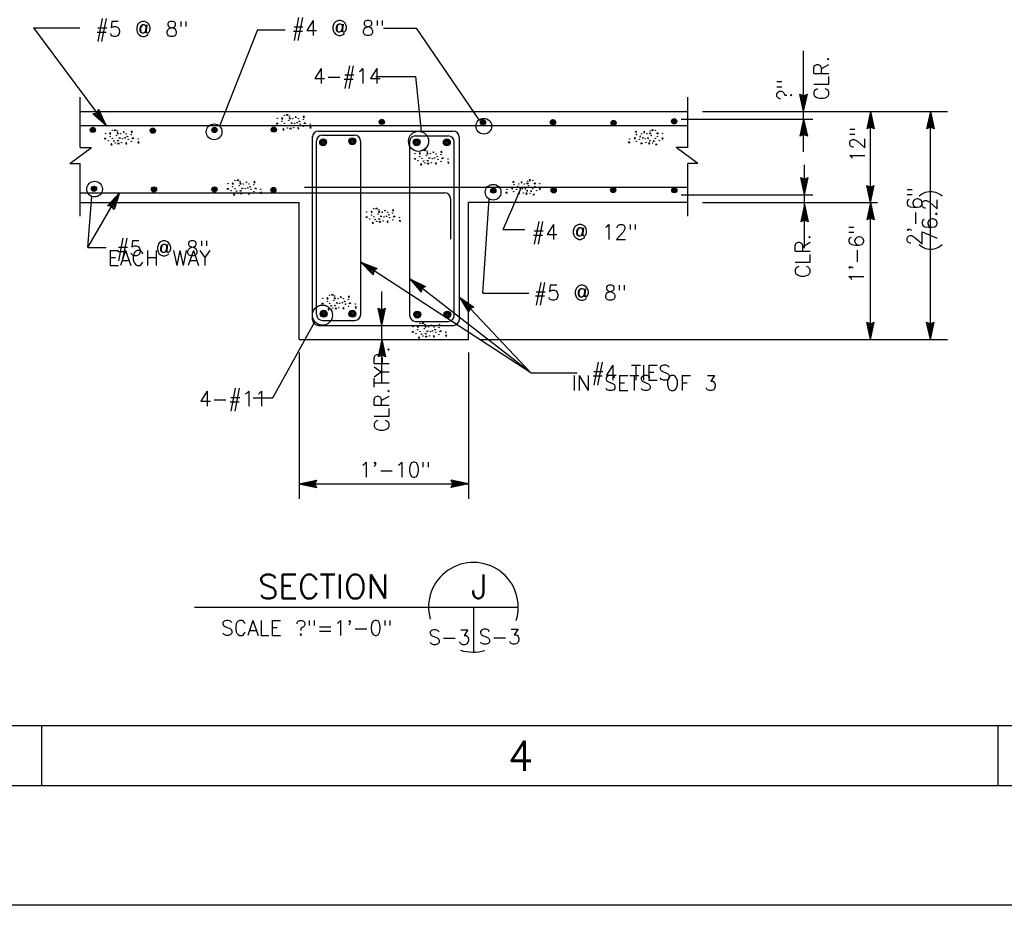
# Model space of a CAD drawing. Extents: x -28.1 to 13.9, y -16.1 to 13.9.
# Tile 3 of 19: x -19.3 to -11.1, y -16.1 to -8.7. Entities that reach past the tile are written whole.
import ezdxf
from ezdxf.enums import TextEntityAlignment as Align

# ---------------------------------------------------------------- set-up
doc = ezdxf.new("R2010")
doc.units = 0
doc.header["$MEASUREMENT"] = 0
doc.layers.add('01', color=7, linetype='CONTINUOUS')
doc.layers.add('02', color=7, linetype='CONTINUOUS')
doc.styles.add('TXT_SHX', font='txt.shx')

msp = doc.modelspace()

# ---------------------------------------------------------------- linework, layer by layer
at = {"layer": '01', "color": 7, "linetype": 'CONTINUOUS'}
for p, q in [((-19.21, -8.7903), (-18.824, -8.7903)), ((-19.21, -8.7903), (-18.603, -9.6063)), ((-17.338, -8.8073), (-17.655, -9.6123)), ((-17.338, -8.8073), (-17.106, -8.8073)), ((-16.284, -8.7923), (-16.011, -8.7923)), ((-16.011, -8.7923), (-15.485, -9.5613)), ((-12.768, -9.4903), (-12.768, -8.9823)), ((-16.348, -9.1973), (-16.014, -9.1973)), ((-16.014, -9.1973), (-15.968, -9.6583)), ((-18.822, -9.7903), (-18.822, -9.3693)), ((-13.738, -9.7903), (-13.738, -9.3693)), ((-12.768, -9.4903), (-12.799, -9.3463)), ((-12.799, -9.3463), (-12.768, -9.3603)), ((-12.768, -9.4533), (-12.788, -9.3593)), ((-12.788, -9.3593), (-12.768, -9.3683)), ((-12.768, -9.4173), (-12.778, -9.3723)), ((-12.778, -9.3723), (-12.768, -9.3763)), ((-12.768, -9.4903), (-12.737, -9.3463)), ((-12.768, -9.3603), (-12.737, -9.3463)), ((-12.768, -9.4533), (-12.748, -9.3593)), ((-12.768, -9.3683), (-12.748, -9.3593)), ((-12.768, -9.4173), (-12.759, -9.3723)), ((-12.768, -9.3763), (-12.759, -9.3723)), ((-18.681, -9.5023), (-18.664, -9.4723)), ((-18.603, -9.6063), (-18.664, -9.4723)), ((-18.821, -9.4913), (-13.738, -9.4913)), ((-18.714, -9.5093), (-18.681, -9.5023)), ((-18.603, -9.6063), (-18.714, -9.5093)), ((-18.697, -9.5133), (-18.676, -9.5083)), ((-18.625, -9.5763), (-18.697, -9.5133)), ((-18.681, -9.5173), (-18.671, -9.5153)), ((-18.647, -9.5473), (-18.681, -9.5173)), ((-18.676, -9.5083), (-18.665, -9.4893)), ((-18.671, -9.5153), (-18.666, -9.5063)), ((-18.647, -9.5473), (-18.666, -9.5063)), ((-18.625, -9.5763), (-18.665, -9.4893)), ((-13.794, -9.5543), (-12.691, -9.5543)), ((-13.614, -9.4913), (-11.565, -9.4913)), ((-12.768, -9.5533), (-12.799, -9.6973)), ((-12.768, -9.5533), (-12.768, -9.4903)), ((-12.768, -9.8283), (-12.768, -9.5533)), ((-12.768, -9.5533), (-12.737, -9.6973)), ((-12.209, -9.4913), (-12.24, -9.6353)), ((-12.209, -9.5283), (-12.229, -9.6223)), ((-12.209, -10.2523), (-12.209, -9.4913)), ((-12.209, -9.4913), (-12.178, -9.6353)), ((-12.209, -9.5283), (-12.189, -9.6223)), ((-11.708, -9.4913), (-11.739, -9.6353)), ((-11.708, -9.5283), (-11.728, -9.6223)), ((-11.708, -11.3963), (-11.708, -9.4913)), ((-11.708, -9.4913), (-11.677, -9.6353)), ((-11.708, -9.5283), (-11.688, -9.6223)), ((-18.822, -9.6063), (-13.739, -9.6063)), ((-12.768, -9.5903), (-12.788, -9.6843)), ((-12.768, -9.6263), (-12.777, -9.6713)), ((-12.768, -9.5903), (-12.748, -9.6843)), ((-12.768, -9.6263), (-12.758, -9.6713)), ((-12.209, -9.6213), (-12.24, -9.6353)), ((-12.209, -9.6133), (-12.229, -9.6223)), ((-12.209, -9.5643), (-12.218, -9.6093)), ((-12.209, -9.6053), (-12.218, -9.6093)), ((-12.209, -9.5643), (-12.199, -9.6093)), ((-12.199, -9.6093), (-12.209, -9.6053)), ((-12.189, -9.6223), (-12.209, -9.6133)), ((-12.178, -9.6353), (-12.209, -9.6213)), ((-11.708, -9.6213), (-11.739, -9.6353)), ((-11.708, -9.6133), (-11.728, -9.6223)), ((-11.708, -9.5643), (-11.717, -9.6093)), ((-11.708, -9.6053), (-11.717, -9.6093)), ((-11.708, -9.5643), (-11.698, -9.6093)), ((-11.698, -9.6093), (-11.708, -9.6053)), ((-11.688, -9.6223), (-11.708, -9.6133)), ((-11.677, -9.6353), (-11.708, -9.6213)), ((-16.877, -11.2283), (-16.877, -9.7003)), ((-16.828, -9.6543), (-15.699, -9.6543)), ((-16.794, -9.6883), (-16.525, -9.6883)), ((-16.015, -9.6943), (-15.742, -9.6943)), ((-15.648, -11.2283), (-15.648, -9.7043)), ((-12.768, -9.6833), (-12.799, -9.6973)), ((-12.768, -9.6753), (-12.788, -9.6843)), ((-12.768, -9.6673), (-12.777, -9.6713)), ((-12.758, -9.6713), (-12.768, -9.6673)), ((-12.748, -9.6843), (-12.768, -9.6753)), ((-12.737, -9.6973), (-12.768, -9.6833)), ((-18.906, -9.9243), (-18.725, -9.7903)), ((-18.822, -9.7903), (-18.725, -9.7903)), ((-16.843, -11.1873), (-16.843, -9.7383)), ((-16.474, -11.1873), (-16.474, -9.7383)), ((-16.064, -11.1953), (-16.064, -9.7443)), ((-15.691, -11.1953), (-15.691, -9.7443)), ((-13.738, -9.7903), (-13.835, -9.7903)), ((-13.654, -9.9243), (-13.835, -9.7903)), ((-18.906, -9.9243), (-18.822, -9.9243)), ((-18.822, -10.3663), (-18.822, -9.9243)), ((-13.654, -9.9243), (-13.738, -9.9243)), ((-13.738, -10.3663), (-13.738, -9.9243)), ((-12.761, -10.1873), (-12.761, -9.9373)), ((-12.761, -10.1873), (-12.792, -10.0433)), ((-12.792, -10.0433), (-12.761, -10.0573)), ((-12.761, -10.1873), (-12.73, -10.0433)), ((-12.761, -10.0573), (-12.73, -10.0433)), ((-16.945, -10.1233), (-13.738, -10.1233)), ((-15.281, -10.4783), (-15.128, -10.1233)), ((-12.761, -10.1503), (-12.781, -10.0563)), ((-12.781, -10.0563), (-12.761, -10.0653)), ((-12.761, -10.1143), (-12.771, -10.0693)), ((-12.771, -10.0693), (-12.761, -10.0733)), ((-12.761, -10.1503), (-12.741, -10.0563)), ((-12.761, -10.0653), (-12.741, -10.0563)), ((-12.761, -10.1143), (-12.752, -10.0693)), ((-12.761, -10.0733), (-12.752, -10.0693)), ((-12.209, -10.2523), (-12.24, -10.1083)), ((-12.24, -10.1083), (-12.209, -10.1223)), ((-12.209, -10.2153), (-12.229, -10.1213)), ((-12.229, -10.1213), (-12.209, -10.1303)), ((-12.209, -10.2523), (-12.178, -10.1083)), ((-12.209, -10.1223), (-12.178, -10.1083)), ((-12.209, -10.2153), (-12.189, -10.1213)), ((-12.209, -10.1303), (-12.189, -10.1213)), ((-18.815, -10.1703), (-15.772, -10.1703)), ((-18.757, -10.6283), (-18.492, -10.1703)), ((-18.757, -10.6283), (-18.723, -10.2013)), ((-18.492, -10.1703), (-18.591, -10.2793)), ((-18.511, -10.2023), (-18.575, -10.2733)), ((-18.511, -10.2023), (-18.54, -10.2933)), ((-18.492, -10.1703), (-18.537, -10.3103)), ((-13.794, -10.1873), (-12.691, -10.1873)), ((-12.761, -10.2693), (-12.761, -10.1873)), ((-12.209, -10.1793), (-12.219, -10.1343)), ((-12.219, -10.1343), (-12.209, -10.1383)), ((-12.209, -10.1793), (-12.2, -10.1343)), ((-12.209, -10.1383), (-12.2, -10.1343)), ((-18.822, -10.2523), (-16.988, -10.2523)), ((-18.557, -10.2833), (-18.591, -10.2793)), ((-18.553, -10.2763), (-18.575, -10.2733)), ((-18.529, -10.2333), (-18.559, -10.2683)), ((-18.549, -10.2693), (-18.559, -10.2683)), ((-18.537, -10.3103), (-18.557, -10.2833)), ((-18.54, -10.2933), (-18.553, -10.2763)), ((-18.542, -10.2773), (-18.549, -10.2693)), ((-18.529, -10.2333), (-18.542, -10.2773)), ((-16.988, -11.3963), (-16.988, -10.2523)), ((-15.722, -10.2203), (-15.722, -10.5583)), ((-15.573, -11.3963), (-15.573, -10.2523)), ((-13.738, -10.2523), (-15.573, -10.2523)), ((-15.452, -11.0083), (-15.4, -10.2213)), ((-13.614, -10.2523), (-12.149, -10.2523)), ((-12.761, -10.2693), (-12.792, -10.4133)), ((-12.761, -10.6343), (-12.761, -10.2693)), ((-12.761, -10.2693), (-12.73, -10.4133)), ((-12.209, -10.2523), (-12.24, -10.3963)), ((-12.209, -10.2893), (-12.229, -10.3833)), ((-12.209, -11.3963), (-12.209, -10.2523)), ((-12.209, -10.2523), (-12.178, -10.3963)), ((-12.209, -10.2893), (-12.189, -10.3833)), ((-12.761, -10.3063), (-12.781, -10.4003)), ((-12.761, -10.3423), (-12.77, -10.3873)), ((-12.761, -10.3063), (-12.741, -10.4003)), ((-12.761, -10.3423), (-12.751, -10.3873)), ((-12.209, -10.3743), (-12.229, -10.3833)), ((-12.209, -10.3253), (-12.218, -10.3703)), ((-12.209, -10.3663), (-12.218, -10.3703)), ((-12.209, -10.3253), (-12.199, -10.3703)), ((-12.199, -10.3703), (-12.209, -10.3663)), ((-12.189, -10.3833), (-12.209, -10.3743)), ((-12.761, -10.3993), (-12.792, -10.4133)), ((-12.761, -10.3913), (-12.781, -10.4003)), ((-12.761, -10.3833), (-12.77, -10.3873)), ((-12.751, -10.3873), (-12.761, -10.3833)), ((-12.741, -10.4003), (-12.761, -10.3913)), ((-12.73, -10.4133), (-12.761, -10.3993)), ((-12.209, -10.3823), (-12.24, -10.3963)), ((-12.178, -10.3963), (-12.209, -10.3823)), ((-15.281, -10.4783), (-15.1, -10.4783)), ((-18.757, -10.6283), (-18.603, -10.6283)), ((-15.051, -11.6753), (-16.474, -10.7513)), ((-16.474, -10.7513), (-16.336, -10.8033)), ((-16.474, -10.7513), (-16.37, -10.8553)), ((-16.443, -10.7713), (-16.353, -10.8063)), ((-16.443, -10.7713), (-16.375, -10.8393)), ((-16.413, -10.7913), (-16.38, -10.8233)), ((-16.413, -10.7913), (-16.37, -10.8073)), ((-16.378, -10.8133), (-16.38, -10.8233)), ((-16.37, -10.8073), (-16.378, -10.8133)), ((-16.372, -10.8173), (-16.375, -10.8393)), ((-16.353, -10.8063), (-16.372, -10.8173)), ((-16.365, -10.8223), (-16.37, -10.8553)), ((-16.336, -10.8033), (-16.365, -10.8223)), ((-15.051, -11.6753), (-16.064, -10.8883)), ((-16.064, -10.8883), (-15.931, -10.9523)), ((-16.064, -10.8883), (-15.969, -11.0013)), ((-16.035, -10.9113), (-15.948, -10.9533)), ((-16.035, -10.9113), (-15.973, -10.9843)), ((-16.006, -10.9333), (-15.976, -10.9683)), ((-16.006, -10.9333), (-15.965, -10.9523)), ((-15.965, -10.9523), (-15.974, -10.9583)), ((-15.948, -10.9533), (-15.968, -10.9633)), ((-15.931, -10.9523), (-15.961, -10.9683)), ((-16.297, -11.2783), (-16.297, -10.9953)), ((-15.974, -10.9583), (-15.976, -10.9683)), ((-15.968, -10.9633), (-15.973, -10.9843)), ((-15.961, -10.9683), (-15.969, -11.0013)), ((-15.452, -11.0083), (-15.068, -11.0083)), ((-15.051, -11.6753), (-15.648, -11.0423)), ((-15.648, -11.0423), (-15.527, -11.1253)), ((-15.648, -11.0423), (-15.572, -11.1683)), ((-15.623, -11.0693), (-15.544, -11.1243)), ((-15.623, -11.0693), (-15.573, -11.1513)), ((-15.598, -11.0953), (-15.574, -11.1343)), ((-15.598, -11.0953), (-15.56, -11.1213)), ((-16.297, -11.2783), (-16.328, -11.1343)), ((-16.328, -11.1343), (-16.297, -11.1483)), ((-16.297, -11.2413), (-16.317, -11.1473)), ((-16.317, -11.1473), (-16.297, -11.1563)), ((-16.297, -11.2053), (-16.307, -11.1603)), ((-16.307, -11.1603), (-16.297, -11.1643)), ((-16.297, -11.2783), (-16.266, -11.1343)), ((-16.297, -11.1483), (-16.266, -11.1343)), ((-16.297, -11.2413), (-16.277, -11.1473)), ((-16.297, -11.1563), (-16.277, -11.1473)), ((-16.297, -11.2053), (-16.288, -11.1603)), ((-16.297, -11.1643), (-16.288, -11.1603)), ((-15.57, -11.1253), (-15.574, -11.1343)), ((-15.564, -11.1313), (-15.573, -11.1513)), ((-15.559, -11.1373), (-15.572, -11.1683)), ((-15.56, -11.1213), (-15.57, -11.1253)), ((-15.544, -11.1243), (-15.564, -11.1313)), ((-15.527, -11.1253), (-15.559, -11.1373)), ((-17.209, -11.8843), (-16.857, -11.2483)), ((-16.827, -11.2783), (-15.698, -11.2783)), ((-16.793, -11.2373), (-16.524, -11.2373)), ((-16.297, -11.3963), (-16.297, -11.2783)), ((-16.014, -11.2453), (-15.741, -11.2453)), ((-12.209, -11.3963), (-12.24, -11.2523)), ((-12.24, -11.2523), (-12.209, -11.2663)), ((-12.209, -11.3593), (-12.229, -11.2653)), ((-12.229, -11.2653), (-12.209, -11.2743)), ((-12.209, -11.3233), (-12.219, -11.2783)), ((-12.219, -11.2783), (-12.209, -11.2823)), ((-12.209, -11.3963), (-12.178, -11.2523)), ((-12.209, -11.2663), (-12.178, -11.2523)), ((-12.209, -11.3593), (-12.189, -11.2653)), ((-12.209, -11.2743), (-12.189, -11.2653)), ((-12.209, -11.3233), (-12.2, -11.2783)), ((-12.209, -11.2823), (-12.2, -11.2783)), ((-11.708, -11.3963), (-11.739, -11.2523)), ((-11.739, -11.2523), (-11.708, -11.2663)), ((-11.708, -11.3593), (-11.728, -11.2653)), ((-11.728, -11.2653), (-11.708, -11.2743)), ((-11.708, -11.3233), (-11.718, -11.2783)), ((-11.718, -11.2783), (-11.708, -11.2823)), ((-11.708, -11.3963), (-11.677, -11.2523)), ((-11.708, -11.2663), (-11.677, -11.2523)), ((-11.708, -11.3593), (-11.688, -11.2653)), ((-11.708, -11.2743), (-11.688, -11.2653)), ((-11.708, -11.3233), (-11.699, -11.2783)), ((-11.708, -11.2823), (-11.699, -11.2783)), ((-16.988, -11.3963), (-15.573, -11.3963)), ((-16.297, -11.3963), (-16.328, -11.5403)), ((-16.297, -11.4333), (-16.317, -11.5273)), ((-16.297, -11.7643), (-16.297, -11.3963)), ((-16.297, -11.3963), (-16.266, -11.5403)), ((-16.297, -11.4333), (-16.277, -11.5273)), ((-15.478, -11.3963), (-11.565, -11.3963)), ((-16.988, -11.5043), (-16.988, -12.7293)), ((-16.297, -11.5263), (-16.328, -11.5403)), ((-16.297, -11.5183), (-16.317, -11.5273)), ((-16.297, -11.4693), (-16.306, -11.5143)), ((-16.297, -11.5103), (-16.306, -11.5143)), ((-16.297, -11.4693), (-16.287, -11.5143)), ((-16.287, -11.5143), (-16.297, -11.5103)), ((-16.277, -11.5273), (-16.297, -11.5183)), ((-16.266, -11.5403), (-16.297, -11.5263)), ((-15.573, -11.5043), (-15.573, -12.7293)), ((-15.051, -11.6753), (-14.662, -11.6753)), ((-17.372, -11.8843), (-17.209, -11.8843)), ((-16.988, -12.6043), (-16.844, -12.5733)), ((-16.951, -12.6043), (-16.857, -12.5843)), ((-16.915, -12.6043), (-16.87, -12.5943)), ((-16.87, -12.5943), (-16.874, -12.6043)), ((-16.857, -12.5843), (-16.866, -12.6043)), ((-16.844, -12.5733), (-16.858, -12.6043)), ((-15.573, -12.6043), (-15.717, -12.5733)), ((-15.703, -12.6043), (-15.717, -12.5733)), ((-15.61, -12.6043), (-15.704, -12.5843)), ((-15.695, -12.6043), (-15.704, -12.5843)), ((-15.646, -12.6043), (-15.691, -12.5953)), ((-15.687, -12.6043), (-15.691, -12.5953)), ((-16.988, -12.6043), (-15.573, -12.6043)), ((-16.988, -12.6043), (-16.844, -12.6353)), ((-16.951, -12.6043), (-16.857, -12.6243)), ((-16.915, -12.6043), (-16.87, -12.6133)), ((-16.874, -12.6043), (-16.87, -12.6133)), ((-16.866, -12.6043), (-16.857, -12.6243)), ((-16.858, -12.6043), (-16.844, -12.6353)), ((-15.573, -12.6043), (-15.717, -12.6353)), ((-15.717, -12.6353), (-15.703, -12.6043)), ((-15.61, -12.6043), (-15.704, -12.6243)), ((-15.704, -12.6243), (-15.695, -12.6043)), ((-15.646, -12.6043), (-15.691, -12.6143)), ((-15.691, -12.6143), (-15.687, -12.6043)), ((-17.865, -13.6353), (-15.156, -13.6353)), ((-15.531, -13.6353), (-15.531, -14.0103)), ((12.357, -14.6273), (-25.643, -14.6273)), ((-19.143, -14.6273), (-19.143, -15.1273)), ((-11.143, -14.6273), (-11.143, -15.1273)), ((12.857, -15.1273), (-27.143, -15.1273)), ((13.857, -16.1273), (-28.143, -16.1273))]:
    msp.add_line(p, q, dxfattribs=at)
for centre, radius in [((-15.444, -9.6133), 0.0658), ((-13.852, -9.5722), 0.0217), ((-18.7141, -9.6442), 0.0217), ((-18.7141, -9.6442), 0.0168), ((-18.7141, -9.6442), 0.0123), ((-18.2131, -9.6502), 0.0217), ((-18.2131, -9.6502), 0.0168), ((-17.7, -9.6603), 0.0658), ((-17.6971, -9.6452), 0.0217), ((-17.6971, -9.6452), 0.0168), ((-17.6971, -9.6452), 0.0123), ((-17.2011, -9.6412), 0.0217), ((-17.2011, -9.6412), 0.0168), ((-17.2011, -9.6412), 0.0123), ((-17.2011, -9.6412), 0.00623), ((-16.297, -9.5772), 0.0217), ((-16.297, -9.5772), 0.0168), ((-16.297, -9.5772), 0.0123), ((-16.297, -9.5772), 0.00623), ((-15.451, -9.5802), 0.0217), ((-15.451, -9.5802), 0.0168), ((-15.451, -9.5802), 0.0123), ((-15.451, -9.5802), 0.00623), ((-14.865, -9.5802), 0.0217), ((-14.865, -9.5802), 0.0168), ((-14.865, -9.5802), 0.0123), ((-14.865, -9.5802), 0.00623), ((-14.358, -9.5862), 0.0217), ((-14.358, -9.5862), 0.0168), ((-14.358, -9.5862), 0.0123), ((-14.358, -9.5862), 0.00623), ((-13.852, -9.5722), 0.0168), ((-13.852, -9.5722), 0.0123), ((-13.852, -9.5722), 0.00623), ((-18.7141, -9.6442), 0.00623), ((-18.2131, -9.6502), 0.0123), ((-18.2131, -9.6502), 0.00623), ((-17.6971, -9.6452), 0.00623), ((-16.7881, -9.7479), 0.0289), ((-16.5441, -9.7389), 0.0289), ((-16.5441, -9.7389), 0.0224), ((-15.99, -9.7393), 0.0841), ((-16.0061, -9.7479), 0.0289), ((-15.7531, -9.7479), 0.0289), ((-16.7881, -9.7479), 0.0224), ((-16.7881, -9.7479), 0.0164), ((-16.7881, -9.7479), 0.00831), ((-16.5441, -9.7389), 0.0164), ((-16.5441, -9.7389), 0.00831), ((-16.0061, -9.7479), 0.0224), ((-16.0061, -9.7479), 0.0164), ((-16.0061, -9.7479), 0.00831), ((-15.7531, -9.7479), 0.0224), ((-15.7531, -9.7479), 0.0164), ((-15.7531, -9.7479), 0.00831), ((-18.7, -10.1393), 0.0658), ((-18.7051, -10.1362), 0.0217), ((-18.7051, -10.1362), 0.0168), ((-18.7051, -10.1362), 0.0123), ((-18.7051, -10.1362), 0.00623), ((-18.2031, -10.1422), 0.0217), ((-18.2031, -10.1422), 0.0168), ((-18.2031, -10.1422), 0.0123), ((-17.6971, -10.1422), 0.0217), ((-17.6971, -10.1422), 0.0168), ((-17.6971, -10.1422), 0.0123), ((-17.2041, -10.1462), 0.0217), ((-17.2041, -10.1462), 0.0168), ((-15.366, -10.1653), 0.0658), ((-15.364, -10.1512), 0.0217), ((-14.859, -10.1502), 0.0217), ((-14.361, -10.1462), 0.0217), ((-14.361, -10.1462), 0.0168), ((-13.85, -10.1482), 0.0217), ((-13.85, -10.1482), 0.0168), ((-18.2031, -10.1422), 0.00623), ((-17.6971, -10.1422), 0.00623), ((-17.2041, -10.1462), 0.0123), ((-17.2041, -10.1462), 0.00623), ((-15.364, -10.1512), 0.0168), ((-15.364, -10.1512), 0.0123), ((-15.364, -10.1512), 0.00623), ((-14.859, -10.1502), 0.0168), ((-14.859, -10.1502), 0.0123), ((-14.859, -10.1502), 0.00623), ((-14.361, -10.1462), 0.0123), ((-14.361, -10.1462), 0.00623), ((-13.85, -10.1482), 0.0123), ((-13.85, -10.1482), 0.00623), ((-16.794, -11.1933), 0.0841), ((-16.7831, -11.1809), 0.0289), ((-16.7831, -11.1809), 0.0224), ((-16.7831, -11.1809), 0.0164), ((-16.7831, -11.1809), 0.00831), ((-16.5431, -11.1809), 0.0289), ((-16.5431, -11.1809), 0.0224), ((-16.5431, -11.1809), 0.0164), ((-16.5431, -11.1809), 0.00831), ((-16.0001, -11.1889), 0.0289), ((-16.0001, -11.1889), 0.0224), ((-16.0001, -11.1889), 0.0164), ((-16.0001, -11.1889), 0.00831), ((-15.7481, -11.1889), 0.0289), ((-15.7481, -11.1889), 0.0224), ((-15.7481, -11.1889), 0.0164), ((-15.7481, -11.1889), 0.00831)]:
    msp.add_circle(centre, radius, dxfattribs=at)
for centre, radius, start, end in [((-16.828, -9.7043), 0.05, 90, 180), ((-16.794, -9.7383), 0.05, 90, 180), ((-16.525, -9.7383), 0.05, 0, 90), ((-16.015, -9.7443), 0.05, 90, 180), ((-15.742, -9.7443), 0.05, 0, 90), ((-15.699, -9.7043), 0.05, 0, 90), ((-15.772, -10.2203), 0.05, 0, 90), ((-16.793, -11.1873), 0.05, 180, 270), ((-16.524, -11.1873), 0.05, 270, 360), ((-16.014, -11.1953), 0.05, 180, 270), ((-15.741, -11.1953), 0.05, 270, 360), ((-16.827, -11.2283), 0.05, 180, 270), ((-15.698, -11.2283), 0.05, 270, 360), ((-15.531, -13.6353), 0.375, 342.70891, 195.26862), ((-15.531, -13.6353), 0.375, 253.4742, 284.92162)]:
    msp.add_arc(centre, radius, start, end, dxfattribs=at)
at = {"layer": '02', "color": 7, "linetype": 'CONTINUOUS'}
for p, q in [((-17.023, -9.5373), (-17.017, -9.5323)), ((-18.462, -9.6633), (-18.456, -9.6583)), ((-14.098, -9.6633), (-14.104, -9.6583)), ((-15.871, -9.8313), (-15.865, -9.8263)), ((-17.436, -10.0833), (-17.43, -10.0783)), ((-15.124, -10.0833), (-15.13, -10.0783)), ((-16.275, -10.3193), (-16.269, -10.3143)), ((-16.645, -11.0423), (-16.639, -11.0373)), ((-15.888, -11.2783), (-15.882, -11.2733))]:
    msp.add_line(p, q, dxfattribs=at)
for points in [[(-17.13, -9.5403), (-17.135, -9.5503), (-17.125, -9.5513), (-17.133, -9.5403)], [(-17.089, -9.5253), (-17.094, -9.5163), (-17.083, -9.5163), (-17.089, -9.5273)], [(-17.068, -9.5393), (-17.073, -9.5493), (-17.062, -9.5503), (-17.07, -9.5393)], [(-17.017, -9.5323), (-17.015, -9.5393), (-17.023, -9.5393)], [(-16.95, -9.5273), (-16.955, -9.5373), (-16.945, -9.5383), (-16.953, -9.5273)], [(-17.172, -9.5963), (-17.177, -9.5883), (-17.166, -9.5883), (-17.172, -9.5983)], [(-17.12, -9.6323), (-17.125, -9.6423), (-17.115, -9.6433), (-17.123, -9.6323)], [(-17.103, -9.6113), (-17.098, -9.6083), (-17.094, -9.6113), (-17.106, -9.6133)], [(-17.061, -9.6373), (-17.066, -9.6283), (-17.055, -9.6283), (-17.061, -9.6383)], [(-17.01, -9.5853), (-17.007, -9.5813), (-17.002, -9.5853), (-17.009, -9.5863)], [(-16.996, -9.6233), (-17.001, -9.6333), (-16.991, -9.6343), (-16.999, -9.6233)], [(-16.99, -9.5723), (-16.985, -9.5703), (-16.982, -9.5763), (-16.99, -9.5733)], [(-16.942, -9.5923), (-16.947, -9.5843), (-16.936, -9.5843), (-16.942, -9.5943)], [(-16.893, -9.6163), (-16.898, -9.6263), (-16.888, -9.6273), (-16.895, -9.6163)], [(-18.611, -9.7223), (-18.616, -9.7143), (-18.605, -9.7143), (-18.611, -9.7243)], [(-18.569, -9.6663), (-18.574, -9.6763), (-18.564, -9.6773), (-18.572, -9.6663)], [(-18.528, -9.6513), (-18.533, -9.6423), (-18.522, -9.6423), (-18.528, -9.6533)], [(-18.507, -9.6653), (-18.512, -9.6753), (-18.501, -9.6763), (-18.509, -9.6653)], [(-18.456, -9.6583), (-18.454, -9.6653), (-18.462, -9.6653)], [(-18.449, -9.7113), (-18.446, -9.7073), (-18.441, -9.7113), (-18.448, -9.7123)], [(-18.429, -9.6983), (-18.424, -9.6963), (-18.421, -9.7023), (-18.429, -9.6993)], [(-18.389, -9.6533), (-18.394, -9.6633), (-18.384, -9.6643), (-18.392, -9.6533)], [(-18.381, -9.7183), (-18.386, -9.7103), (-18.375, -9.7103), (-18.381, -9.7203)], [(-14.179, -9.7183), (-14.174, -9.7103), (-14.185, -9.7103), (-14.179, -9.7203)], [(-14.171, -9.6533), (-14.166, -9.6633), (-14.176, -9.6643), (-14.168, -9.6533)], [(-14.131, -9.6983), (-14.136, -9.6963), (-14.139, -9.7023), (-14.131, -9.6993)], [(-14.111, -9.7113), (-14.114, -9.7073), (-14.119, -9.7113), (-14.112, -9.7123)], [(-14.104, -9.6583), (-14.106, -9.6653), (-14.098, -9.6653)], [(-14.053, -9.6653), (-14.048, -9.6753), (-14.059, -9.6763), (-14.051, -9.6653)], [(-14.032, -9.6513), (-14.027, -9.6423), (-14.038, -9.6423), (-14.032, -9.6533)], [(-13.991, -9.6663), (-13.986, -9.6763), (-13.996, -9.6773), (-13.988, -9.6663)], [(-13.949, -9.7223), (-13.944, -9.7143), (-13.955, -9.7143), (-13.949, -9.7243)], [(-18.559, -9.7583), (-18.564, -9.7683), (-18.554, -9.7693), (-18.562, -9.7583)], [(-18.542, -9.7373), (-18.537, -9.7343), (-18.533, -9.7373), (-18.545, -9.7393)], [(-18.5, -9.7633), (-18.505, -9.7543), (-18.494, -9.7543), (-18.5, -9.7643)], [(-18.435, -9.7493), (-18.44, -9.7593), (-18.43, -9.7603), (-18.438, -9.7493)], [(-18.332, -9.7423), (-18.337, -9.7523), (-18.327, -9.7533), (-18.334, -9.7423)], [(-14.228, -9.7423), (-14.223, -9.7523), (-14.233, -9.7533), (-14.226, -9.7423)], [(-14.125, -9.7493), (-14.12, -9.7593), (-14.13, -9.7603), (-14.122, -9.7493)], [(-14.06, -9.7633), (-14.055, -9.7543), (-14.066, -9.7543), (-14.06, -9.7643)], [(-14.018, -9.7373), (-14.023, -9.7343), (-14.027, -9.7373), (-14.015, -9.7393)], [(-14.001, -9.7583), (-13.996, -9.7683), (-14.006, -9.7693), (-13.998, -9.7583)], [(-16.02, -9.8903), (-16.025, -9.8823), (-16.014, -9.8823), (-16.02, -9.8923)], [(-15.978, -9.8343), (-15.983, -9.8443), (-15.973, -9.8453), (-15.981, -9.8343)], [(-15.937, -9.8193), (-15.942, -9.8103), (-15.931, -9.8103), (-15.937, -9.8213)], [(-15.916, -9.8333), (-15.921, -9.8433), (-15.91, -9.8443), (-15.918, -9.8333)], [(-15.865, -9.8263), (-15.863, -9.8333), (-15.871, -9.8333)], [(-15.858, -9.8793), (-15.855, -9.8753), (-15.85, -9.8793), (-15.857, -9.8803)], [(-15.838, -9.8663), (-15.833, -9.8643), (-15.83, -9.8703), (-15.838, -9.8673)], [(-15.798, -9.8213), (-15.803, -9.8313), (-15.793, -9.8323), (-15.801, -9.8213)], [(-15.79, -9.8863), (-15.795, -9.8783), (-15.784, -9.8783), (-15.79, -9.8883)], [(-15.968, -9.9263), (-15.973, -9.9363), (-15.963, -9.9373), (-15.971, -9.9263)], [(-15.951, -9.9053), (-15.946, -9.9023), (-15.942, -9.9053), (-15.954, -9.9073)], [(-15.909, -9.9313), (-15.914, -9.9223), (-15.903, -9.9223), (-15.909, -9.9323)], [(-15.844, -9.9173), (-15.849, -9.9273), (-15.839, -9.9283), (-15.847, -9.9173)], [(-15.741, -9.9103), (-15.746, -9.9203), (-15.736, -9.9213), (-15.743, -9.9103)], [(-17.543, -10.0863), (-17.548, -10.0963), (-17.538, -10.0973), (-17.546, -10.0863)], [(-17.502, -10.0713), (-17.507, -10.0623), (-17.496, -10.0623), (-17.502, -10.0733)], [(-17.481, -10.0853), (-17.486, -10.0953), (-17.475, -10.0963), (-17.483, -10.0853)], [(-17.43, -10.0783), (-17.428, -10.0853), (-17.436, -10.0853)], [(-17.423, -10.1313), (-17.42, -10.1273), (-17.415, -10.1313), (-17.422, -10.1323)], [(-17.403, -10.1183), (-17.398, -10.1163), (-17.395, -10.1223), (-17.403, -10.1193)], [(-17.363, -10.0733), (-17.368, -10.0833), (-17.358, -10.0843), (-17.366, -10.0733)], [(-17.355, -10.1383), (-17.36, -10.1303), (-17.349, -10.1303), (-17.355, -10.1403)], [(-15.205, -10.1383), (-15.2, -10.1303), (-15.211, -10.1303), (-15.205, -10.1403)], [(-15.197, -10.0733), (-15.192, -10.0833), (-15.202, -10.0843), (-15.194, -10.0733)], [(-15.157, -10.1183), (-15.162, -10.1163), (-15.165, -10.1223), (-15.157, -10.1193)], [(-15.137, -10.1313), (-15.14, -10.1273), (-15.145, -10.1313), (-15.138, -10.1323)], [(-15.13, -10.0783), (-15.132, -10.0853), (-15.124, -10.0853)], [(-15.079, -10.0853), (-15.074, -10.0953), (-15.085, -10.0963), (-15.077, -10.0853)], [(-15.058, -10.0713), (-15.053, -10.0623), (-15.064, -10.0623), (-15.058, -10.0733)], [(-15.017, -10.0863), (-15.012, -10.0963), (-15.022, -10.0973), (-15.014, -10.0863)], [(-17.585, -10.1423), (-17.59, -10.1343), (-17.579, -10.1343), (-17.585, -10.1443)], [(-17.533, -10.1783), (-17.538, -10.1883), (-17.528, -10.1893), (-17.536, -10.1783)], [(-17.516, -10.1573), (-17.511, -10.1543), (-17.507, -10.1573), (-17.519, -10.1593)], [(-17.474, -10.1833), (-17.479, -10.1743), (-17.468, -10.1743), (-17.474, -10.1843)], [(-17.409, -10.1693), (-17.414, -10.1793), (-17.404, -10.1803), (-17.412, -10.1693)], [(-17.306, -10.1623), (-17.311, -10.1723), (-17.301, -10.1733), (-17.308, -10.1623)], [(-15.254, -10.1623), (-15.249, -10.1723), (-15.259, -10.1733), (-15.252, -10.1623)], [(-15.151, -10.1693), (-15.146, -10.1793), (-15.156, -10.1803), (-15.148, -10.1693)], [(-15.086, -10.1833), (-15.081, -10.1743), (-15.092, -10.1743), (-15.086, -10.1843)], [(-15.044, -10.1573), (-15.049, -10.1543), (-15.053, -10.1573), (-15.041, -10.1593)], [(-15.027, -10.1783), (-15.022, -10.1883), (-15.032, -10.1893), (-15.024, -10.1783)], [(-14.975, -10.1423), (-14.97, -10.1343), (-14.981, -10.1343), (-14.975, -10.1443)], [(-16.424, -10.3783), (-16.429, -10.3703), (-16.418, -10.3703), (-16.424, -10.3803)], [(-16.382, -10.3223), (-16.387, -10.3323), (-16.377, -10.3333), (-16.385, -10.3223)], [(-16.341, -10.3073), (-16.346, -10.2983), (-16.335, -10.2983), (-16.341, -10.3093)], [(-16.32, -10.3213), (-16.325, -10.3313), (-16.314, -10.3323), (-16.322, -10.3213)], [(-16.269, -10.3143), (-16.267, -10.3213), (-16.275, -10.3213)], [(-16.262, -10.3673), (-16.259, -10.3633), (-16.254, -10.3673), (-16.261, -10.3683)], [(-16.242, -10.3543), (-16.237, -10.3523), (-16.234, -10.3583), (-16.242, -10.3553)], [(-16.202, -10.3093), (-16.207, -10.3193), (-16.197, -10.3203), (-16.205, -10.3093)], [(-16.194, -10.3743), (-16.199, -10.3663), (-16.188, -10.3663), (-16.194, -10.3763)], [(-16.372, -10.4143), (-16.377, -10.4243), (-16.367, -10.4253), (-16.375, -10.4143)], [(-16.355, -10.3933), (-16.35, -10.3903), (-16.346, -10.3933), (-16.358, -10.3953)], [(-16.313, -10.4193), (-16.318, -10.4103), (-16.307, -10.4103), (-16.313, -10.4203)], [(-16.248, -10.4053), (-16.253, -10.4153), (-16.243, -10.4163), (-16.251, -10.4053)], [(-16.145, -10.3983), (-16.15, -10.4083), (-16.14, -10.4093), (-16.147, -10.3983)], [(-16.711, -11.0303), (-16.716, -11.0213), (-16.705, -11.0213), (-16.711, -11.0323)], [(-16.639, -11.0373), (-16.637, -11.0443), (-16.645, -11.0443)], [(-16.572, -11.0323), (-16.577, -11.0423), (-16.567, -11.0433), (-16.575, -11.0323)], [(-16.794, -11.1013), (-16.799, -11.0933), (-16.788, -11.0933), (-16.794, -11.1033)], [(-16.752, -11.0453), (-16.757, -11.0553), (-16.747, -11.0563), (-16.755, -11.0453)], [(-16.725, -11.1163), (-16.72, -11.1133), (-16.716, -11.1163), (-16.728, -11.1183)], [(-16.69, -11.0443), (-16.695, -11.0543), (-16.684, -11.0553), (-16.692, -11.0443)], [(-16.632, -11.0903), (-16.629, -11.0863), (-16.624, -11.0903), (-16.631, -11.0913)], [(-16.612, -11.0773), (-16.607, -11.0753), (-16.604, -11.0813), (-16.612, -11.0783)], [(-16.564, -11.0973), (-16.569, -11.0893), (-16.558, -11.0893), (-16.564, -11.0993)], [(-16.742, -11.1373), (-16.747, -11.1473), (-16.737, -11.1483), (-16.745, -11.1373)], [(-16.683, -11.1423), (-16.688, -11.1333), (-16.677, -11.1333), (-16.683, -11.1433)], [(-16.618, -11.1283), (-16.623, -11.1383), (-16.613, -11.1393), (-16.621, -11.1283)], [(-16.515, -11.1213), (-16.52, -11.1313), (-16.51, -11.1323), (-16.517, -11.1213)], [(-15.995, -11.2813), (-16, -11.2913), (-15.99, -11.2923), (-15.998, -11.2813)], [(-15.954, -11.2663), (-15.959, -11.2573), (-15.948, -11.2573), (-15.954, -11.2683)], [(-15.933, -11.2803), (-15.938, -11.2903), (-15.927, -11.2913), (-15.935, -11.2803)], [(-15.882, -11.2733), (-15.88, -11.2803), (-15.888, -11.2803)], [(-15.815, -11.2683), (-15.82, -11.2783), (-15.81, -11.2793), (-15.818, -11.2683)], [(-16.037, -11.3373), (-16.042, -11.3293), (-16.031, -11.3293), (-16.037, -11.3393)], [(-15.968, -11.3523), (-15.963, -11.3493), (-15.959, -11.3523), (-15.971, -11.3543)], [(-15.875, -11.3263), (-15.872, -11.3223), (-15.867, -11.3263), (-15.874, -11.3273)], [(-15.861, -11.3643), (-15.866, -11.3743), (-15.856, -11.3753), (-15.864, -11.3643)], [(-15.855, -11.3133), (-15.85, -11.3113), (-15.847, -11.3173), (-15.855, -11.3143)], [(-15.807, -11.3333), (-15.812, -11.3253), (-15.801, -11.3253), (-15.807, -11.3353)], [(-15.758, -11.3573), (-15.763, -11.3673), (-15.753, -11.3683), (-15.76, -11.3573)], [(-15.985, -11.3733), (-15.99, -11.3833), (-15.98, -11.3843), (-15.988, -11.3733)], [(-15.926, -11.3783), (-15.931, -11.3693), (-15.92, -11.3693), (-15.926, -11.3793)]]:
    msp.add_lwpolyline(points, dxfattribs=at)
for points in [[(-17.07, -9.6113), (-17.065, -9.6033), (-17.062, -9.6093)], [(-17.055, -9.5903), (-17.05, -9.5813), (-17.047, -9.5873)], [(-18.494, -9.7163), (-18.489, -9.7073), (-18.486, -9.7133)], [(-14.066, -9.7163), (-14.071, -9.7073), (-14.074, -9.7133)], [(-18.509, -9.7373), (-18.504, -9.7293), (-18.501, -9.7353)], [(-14.051, -9.7373), (-14.056, -9.7293), (-14.059, -9.7353)], [(-15.903, -9.8843), (-15.898, -9.8753), (-15.895, -9.8813)], [(-15.918, -9.9053), (-15.913, -9.8973), (-15.91, -9.9033)], [(-17.468, -10.1363), (-17.463, -10.1273), (-17.46, -10.1333)], [(-15.092, -10.1363), (-15.097, -10.1273), (-15.1, -10.1333)], [(-17.483, -10.1573), (-17.478, -10.1493), (-17.475, -10.1553)], [(-15.077, -10.1573), (-15.082, -10.1493), (-15.085, -10.1553)], [(-16.307, -10.3723), (-16.302, -10.3633), (-16.299, -10.3693)], [(-16.322, -10.3933), (-16.317, -10.3853), (-16.314, -10.3913)], [(-16.692, -11.1163), (-16.687, -11.1083), (-16.684, -11.1143)], [(-16.677, -11.0953), (-16.672, -11.0863), (-16.669, -11.0923)], [(-15.935, -11.3523), (-15.93, -11.3443), (-15.927, -11.3503)], [(-15.92, -11.3313), (-15.915, -11.3223), (-15.912, -11.3283)]]:
    msp.add_lwpolyline(points, close=True, dxfattribs=at)
for centre in [(-17.171, -9.5482), (-17.1128, -9.5214), (-17.07, -9.5282), (-17.0423, -9.5499), (-16.996, -9.5509), (-16.9548, -9.5567), (-17.1465, -9.6072), (-17.1313, -9.5734), (-17.112, -9.5887), (-17.0885, -9.6274), (-17.0775, -9.5652), (-17.0345, -9.6249), (-17.027, -9.5904), (-16.979, -9.5962), (-16.9538, -9.6139), (-16.8965, -9.5944), (-18.61, -9.6742), (-18.5703, -9.6994), (-18.5518, -9.6474), (-18.551, -9.7147), (-18.5165, -9.6912), (-18.509, -9.6542), (-18.4813, -9.6759), (-18.466, -9.7164), (-18.435, -9.6769), (-18.3938, -9.6827), (-18.3355, -9.7204), (-14.2245, -9.7204), (-14.1663, -9.6827), (-14.125, -9.6769), (-14.094, -9.7164), (-14.0788, -9.6759), (-14.051, -9.6542), (-14.0435, -9.6912), (-14.009, -9.7147), (-14.0083, -9.6474), (-13.9898, -9.6994), (-13.95, -9.6742), (-18.5855, -9.7332), (-18.5275, -9.7534), (-18.4735, -9.7509), (-18.418, -9.7222), (-18.3928, -9.7399), (-14.1673, -9.7399), (-14.142, -9.7222), (-14.0865, -9.7509), (-14.0325, -9.7534), (-13.9745, -9.7332), (-16.019, -9.8422), (-15.9793, -9.8674), (-15.9608, -9.8154), (-15.96, -9.8827), (-15.9255, -9.8592), (-15.918, -9.8222), (-15.8903, -9.8439), (-15.875, -9.8844), (-15.844, -9.8449), (-15.8028, -9.8507), (-15.9945, -9.9012), (-15.9365, -9.9214), (-15.8825, -9.9189), (-15.827, -9.8902), (-15.8018, -9.9079), (-15.7445, -9.8884), (-17.584, -10.0942), (-17.5443, -10.1194), (-17.5258, -10.0674), (-17.4905, -10.1112), (-17.483, -10.0742), (-17.4553, -10.0959), (-17.409, -10.0969), (-17.3678, -10.1027), (-15.1923, -10.1027), (-15.151, -10.0969), (-15.1048, -10.0959), (-15.077, -10.0742), (-15.0695, -10.1112), (-15.0343, -10.0674), (-15.0158, -10.1194), (-14.976, -10.0942), (-17.5595, -10.1532), (-17.525, -10.1347), (-17.5015, -10.1734), (-17.4475, -10.1709), (-17.44, -10.1364), (-17.392, -10.1422), (-17.3668, -10.1599), (-17.3095, -10.1404), (-15.2505, -10.1404), (-15.1933, -10.1599), (-15.168, -10.1422), (-15.12, -10.1364), (-15.1125, -10.1709), (-15.0585, -10.1734), (-15.035, -10.1347), (-15.0005, -10.1532), (-16.423, -10.3302), (-16.3833, -10.3554), (-16.3648, -10.3034), (-16.364, -10.3707), (-16.3295, -10.3472), (-16.322, -10.3102), (-16.2943, -10.3319), (-16.279, -10.3724), (-16.248, -10.3329), (-16.231, -10.3782), (-16.2068, -10.3387), (-16.1485, -10.3764), (-16.3985, -10.3892), (-16.3405, -10.4094), (-16.2865, -10.4069), (-16.2058, -10.3959), (-16.7348, -11.0264), (-16.692, -11.0332), (-16.793, -11.0532), (-16.7685, -11.1122), (-16.7533, -11.0784), (-16.734, -11.0937), (-16.6995, -11.0702), (-16.6643, -11.0549), (-16.649, -11.0954), (-16.618, -11.0559), (-16.601, -11.1012), (-16.5768, -11.0617), (-16.5758, -11.1189), (-16.5185, -11.0994), (-16.7105, -11.1324), (-16.6565, -11.1299), (-15.9778, -11.2624), (-15.935, -11.2692), (-16.036, -11.2892), (-16.0115, -11.3482), (-15.9963, -11.3144), (-15.977, -11.3297), (-15.9535, -11.3684), (-15.9425, -11.3062), (-15.9073, -11.2909), (-15.8995, -11.3659), (-15.892, -11.3314), (-15.861, -11.2919), (-15.844, -11.3372), (-15.8198, -11.2977), (-15.8188, -11.3549), (-15.7615, -11.3354)]:
    msp.add_circle(centre, 0.00163, dxfattribs=at)

# ---------------------------------------------------------------- texts
at = {"layer": '01', "color": 7, "linetype": 'CONTINUOUS', "style": 'TXT_SHX'}
for s, p in [('#5 @ 8"', (-18.695, -8.8623)), ('#4 @ 8"', (-17.053, -8.8543)), ('4-#14', (-16.874, -9.2563)), ('#4 @ 12"', (-15.043, -10.5593)), ('#5 @ 8"', (-18.522, -10.6973)), ('#5 @ 8"', (-15.027, -11.0683)), ('4-#11', (-17.828, -11.9533)), ('SCALE ?"=1\'-0"', (-17.643, -13.8703))]:
    msp.add_text(s, height=0.125, dxfattribs=at).set_placement(p)
for s, p in [('CLR.', (-12.557, -9.3963)), ('?"', (-12.866, -9.4013))]:
    msp.add_text(s, height=0.125, rotation=90, dxfattribs=at).set_placement(p)
for s, p in [('12"', (-12.257, -9.7663)), ('2\'-6"', (-11.777, -10.3664)), ('(76.2)', (-11.652, -10.3997)), ('CLR.', (-12.713, -10.6984)), ('1\'-6"', (-12.264, -10.6825)), ('CLR.TYP.', (-16.236, -11.8115))]:
    msp.add_text(s, height=0.125, rotation=90, dxfattribs=at).set_placement(p, align=Align.CENTER)
for s, height, p in [('EACH WAY', 0.125, (-18.16, -10.7773)), ('#4 TIES', 0.125, (-14.211, -11.7363)), ('IN SETS OF 3', 0.125, (-14.1005, -11.8233)), ('1\'-10"', 0.125, (-16.1883, -12.5473)), ('SECTION', 0.2, (-16.7846, -13.5623)), ('J', 0.2, (-15.4809, -13.5613)), ('S-3', 0.125, (-15.7317, -13.9483)), ('S-3', 0.125, (-15.3117, -13.9443))]:
    msp.add_text(s, height=height, dxfattribs=at).set_placement(p, align=Align.CENTER)
at = {"layer": '01', "color": 7, "linetype": 'CONTINUOUS', "style": 'TXT_SHX', "width": 1.002}
msp.add_text('4', height=0.25, dxfattribs=at).set_placement((-15.1365, -15.0023), align=Align.CENTER)

doc.saveas('drawing.dxf')
